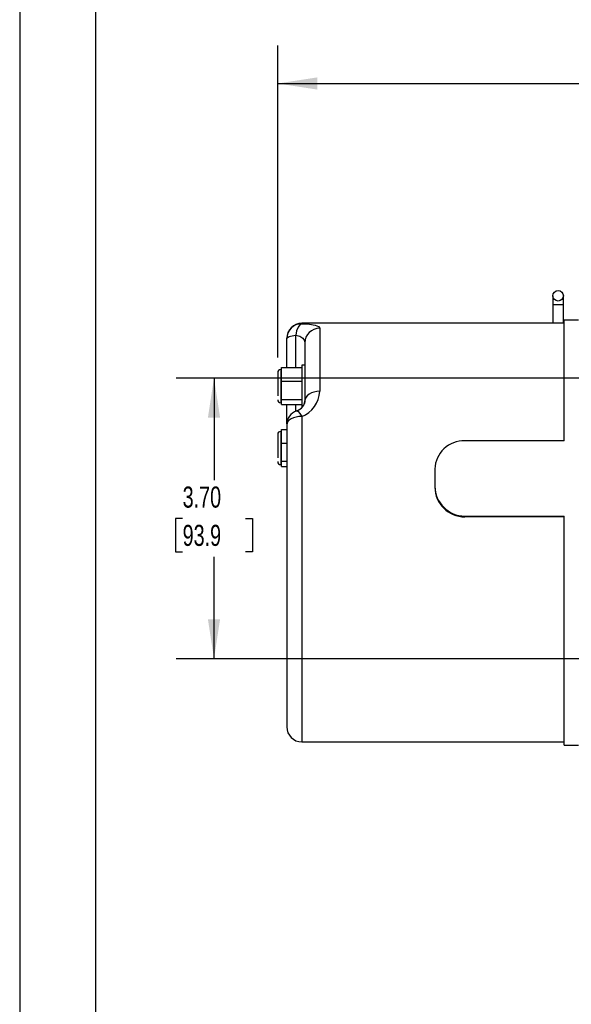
# Model space of a CAD drawing. Header units: inches. Extents: x 0 to 11, y 0 to 8.5.
# Tile 2 of 13: x 0 to 1.8, y 1.6 to 4.9. Entities that reach past the tile are written whole.
import ezdxf

# ---------------------------------------------------------------- set-up
doc = ezdxf.new("R2010")
doc.units = ezdxf.units.IN
doc.header["$MEASUREMENT"] = 0
doc.layers.add('DIMENSIONS', color=140, linetype='Continuous', lineweight=25)
doc.layers.add('TEXT', color=140, linetype='Continuous', lineweight=25)
doc.styles.add('SLDTEXTSTYLE0', font='TXT', dxfattribs={"width": 0.7})
doc.dimstyles.new('SLDDIMSTYLE1', dxfattribs={"dimtxt": 0.069444, "dimasz": 0.13, "dimexe": 0, "dimexo": 0.0625, "dimgap": 0.017361, "dimtad": 0, "dimtih": 1, "dimtoh": 1, "dimlfac": 4, "dimrnd": 1e-09, "dimzin": 4, "dimdsep": 46, "dimtxsty": 'SLDTEXTSTYLE0', "dimsah": 1, "dimcen": 0.09, "dimadec": 0, "dimazin": 1, "dimtfac": 1, "dimtofl": 0, "dimtmove": 0, "dimatfit": 3, "dimfxl": 0, "dimfrac": 2, "dimtolj": 1, "dimtzin": 12, "dimarcsym": 0})
doc.dimstyles.new('SLDDIMSTYLE3', dxfattribs={"dimtxt": 0.069444, "dimasz": 0.13, "dimexe": 0, "dimexo": 0.0625, "dimgap": 0.017361, "dimtad": 0, "dimtih": 1, "dimtoh": 1, "dimlfac": 4, "dimrnd": 1e-09, "dimzin": 12, "dimdsep": 46, "dimtxsty": 'SLDTEXTSTYLE0', "dimsah": 1, "dimcen": 0.09, "dimadec": 0, "dimazin": 3, "dimtfac": 1, "dimtofl": 0, "dimtmove": 0, "dimatfit": 3, "dimfxl": 0, "dimfrac": 2, "dimtolj": 1, "dimtzin": 12, "dimarcsym": 0})

# ---------------------------------------------------------------- blocks, each defined once
blk = doc.blocks.new('_D_4')
at = {"layer": 'DIMENSIONS'}
for p, q in [((2.3726, 3.6884), (0.5144, 3.6884)), ((0.6394, 3.6884), (0.6394, 3.3524)), ((0.5362, 3.2261), (0.5129, 3.2261)), ((0.5129, 3.2261), (0.5129, 3.1157)), ((0.7426, 3.2261), (0.7659, 3.2261)), ((0.7659, 3.2261), (0.7659, 3.1157)), ((0.5129, 3.1157), (0.5362, 3.1157)), ((0.7659, 3.1157), (0.7426, 3.1157)), ((0.6394, 2.7641), (0.6394, 3.1001)), ((2.4283, 2.7641), (0.5144, 2.7641))]:
    blk.add_line(p, q, dxfattribs=at)
for points in [[(0.6394, 3.6884), (0.6194, 3.5584), (0.6594, 3.5584)], [(0.6394, 2.7641), (0.6594, 2.8941), (0.6194, 2.8941)]]:
    blk.add_solid(points, dxfattribs=at)
at = {"layer": 'DIMENSIONS', "char_height": 0.06944, "attachment_point": 1, "style": 'SLDTEXTSTYLE0'}
for s, insert in [('3.70', (0.5362, 3.3312)), ('93.9', (0.5362, 3.2052))]:
    blk.add_mtext(s, dxfattribs=dict(at, insert=insert))
blk = doc.blocks.new('_D_5')
at = {"layer": 'DIMENSIONS'}
for p, q in [((0.8489, 3.7565), (0.8489, 4.7831)), ((4.5049, 3.3275), (4.5049, 4.7831)), ((0.8489, 4.6581), (2.4507, 4.6581)), ((2.5448, 4.658), (2.5215, 4.658)), ((2.5215, 4.658), (2.5215, 4.5475)), ((2.809, 4.658), (2.8323, 4.658)), ((2.8323, 4.658), (2.8323, 4.5475)), ((4.5049, 4.6581), (2.9031, 4.6581)), ((2.5215, 4.5475), (2.5448, 4.5475)), ((2.8323, 4.5475), (2.809, 4.5475))]:
    blk.add_line(p, q, dxfattribs=at)
for points in [[(0.8489, 4.6581), (0.9789, 4.6381), (0.9789, 4.6781)], [(4.5049, 4.6581), (4.3749, 4.6781), (4.3749, 4.6381)]]:
    blk.add_solid(points, dxfattribs=at)
at = {"layer": 'DIMENSIONS', "char_height": 0.06944, "attachment_point": 1, "style": 'SLDTEXTSTYLE0'}
for s, insert in [('14.62', (2.5448, 4.763)), ('371.5', (2.5448, 4.637))]:
    blk.add_mtext(s, dxfattribs=dict(at, insert=insert))

msp = doc.modelspace()

# ---------------------------------------------------------------- linework, layer by layer
at = {"color": 7, "linetype": 'Continuous'}
msp.add_line((0.0001, 8.50011), (0.0001, 0.00011), dxfattribs=at)
for p, q in [((1.75442, 3.95906), (1.75442, 3.92953)), ((1.78887, 3.92953), (1.78887, 3.95906)), ((1.75442, 3.92953), (1.75442, 3.86851)), ((1.78887, 3.92953), (1.75442, 3.92953)), ((1.78887, 3.86851), (1.78887, 3.92953)), ((1.79133, 3.86851), (0.92815, 3.86851)), ((0.92815, 3.86851), (0.92815, 3.86707)), ((1.83858, 3.87933), (1.79133, 3.87933)), ((1.79133, 3.48119), (1.79133, 3.87933)), ((0.90846, 3.7227), (0.90846, 3.82964)), ((0.9872, 3.85221), (0.9872, 3.64488)), ((0.87893, 3.7227), (0.87893, 3.81796)), ((0.93799, 3.80416), (0.93799, 3.61164)), ((0.93799, 3.73061), (0.92815, 3.73061)), ((0.92815, 3.73061), (0.92815, 3.59282)), ((0.84891, 3.70655), (0.84891, 3.63001)), ((0.86171, 3.71639), (0.85876, 3.71639)), ((0.85876, 3.71639), (0.85876, 3.60704)), ((0.86171, 3.70037), (0.86171, 3.7227)), ((0.86171, 3.7227), (0.92815, 3.7227)), ((0.86171, 3.67805), (0.86171, 3.70037)), ((0.86171, 3.67805), (0.92815, 3.67805)), ((0.86171, 3.64756), (0.86171, 3.67805)), ((0.86171, 3.61707), (0.86171, 3.64756)), ((0.85876, 3.60704), (0.86171, 3.60704)), ((0.92815, 3.61707), (0.86171, 3.61707)), ((0.86171, 3.6089), (0.86171, 3.61707)), ((0.86171, 3.60073), (0.86171, 3.6089)), ((0.86171, 3.60073), (0.92815, 3.60073)), ((0.87893, 3.53759), (0.87893, 3.60073)), ((0.90846, 3.58032), (0.90846, 3.60073)), ((0.93799, 3.61164), (0.93676, 3.60483)), ((0.92815, 3.59282), (0.93037, 3.59282)), ((0.87893, 3.53446), (0.87893, 2.53987)), ((0.92815, 3.56176), (0.92815, 2.49055)), ((0.84891, 3.50275), (0.84891, 3.42622)), ((0.86171, 3.51259), (0.85876, 3.51259)), ((0.85876, 3.51259), (0.85876, 3.40324)), ((0.86171, 3.49658), (0.86171, 3.5189)), ((0.86171, 3.5189), (0.87893, 3.5189)), ((0.86171, 3.47426), (0.86171, 3.49658)), ((0.86171, 3.47426), (0.87893, 3.47426)), ((0.86171, 3.44377), (0.86171, 3.47426)), ((1.79133, 3.48119), (1.46456, 3.48119)), ((0.86171, 3.41328), (0.86171, 3.44377)), ((0.87893, 3.41328), (0.86171, 3.41328)), ((0.86171, 3.40511), (0.86171, 3.41328)), ((0.86171, 3.39694), (0.86171, 3.40511)), ((0.85876, 3.40324), (0.86171, 3.40324)), ((0.86171, 3.39694), (0.87893, 3.39694)), ((1.36614, 3.38901), (1.36614, 3.33197)), ((1.36614, 3.33197), (1.36614, 3.32917)), ((1.46456, 3.23116), (1.46456, 3.23401)), ((1.46456, 3.23401), (1.79133, 3.23401)), ((1.79133, 3.23116), (1.46456, 3.23116)), ((1.79133, 2.47973), (1.79133, 3.23401)), ((0.92815, 2.49055), (1.79133, 2.49055)), ((1.79133, 2.47973), (1.83858, 2.47973))]:
    msp.add_line(p, q)
at = {"flags": 128}
for points in [[(0.92815, 3.86707), (0.92186, 3.86386), (0.91591, 3.85575), (0.91124, 3.84366), (0.90846, 3.82964)], [(0.92815, 3.86707), (0.95385, 3.86562), (0.97256, 3.86279), (0.98362, 3.85833), (0.9872, 3.85221)], [(0.87893, 3.81796), (0.87945, 3.8198), (0.88098, 3.8216), (0.88351, 3.82333), (0.88697, 3.82494), (0.89129, 3.82641), (0.89639, 3.8277), (0.90215, 3.82878), (0.90846, 3.82964)], [(0.90846, 3.82964), (0.92202, 3.82588), (0.9313, 3.8201), (0.93642, 3.81271), (0.93799, 3.80416)], [(0.9872, 3.64488), (0.9776, 3.64424), (0.96837, 3.64235), (0.95986, 3.63927), (0.9524, 3.63514), (0.94628, 3.6301), (0.94173, 3.62436), (0.93893, 3.61812), (0.93888, 3.61793)], [(0.91066, 3.58005), (0.91124, 3.58058), (0.91591, 3.57851), (0.92186, 3.5718), (0.92815, 3.56176)], [(0.92815, 3.56176), (0.91854, 3.56123), (0.90931, 3.55968), (0.9008, 3.55716), (0.89335, 3.55376), (0.88723, 3.54962), (0.88268, 3.5449), (0.87988, 3.53978), (0.87893, 3.53446)]]:
    msp.add_lwpolyline(points, dxfattribs=at)
msp.add_circle((1.77165, 3.95906), 0.01722)
for centre, radius, start, end in [((0.92815, 3.81929), 0.04921, 90, 180), ((0.92809, 3.81791), 0.04916, 89.94044, 179.94031), ((0.98663, 3.80357), 0.04864, 89.32253, 179.30612), ((0.85876, 3.70655), 0.00984, 90, 180), ((0.8952, 3.6477), 0.09204, 290.97296, 358.2391), ((0.85876, 3.61688), 0.00984, 180, 270), ((0.90075, 3.61721), 0.03806, 285.28792, 0.71649), ((0.92815, 3.53446), 0.04921, 110.94727, 180), ((0.85876, 3.50275), 0.00984, 90, 180), ((1.46067, 3.38671), 0.09456, 87.63954, 178.60687), ((0.85876, 3.41309), 0.00984, 180, 270), ((1.46478, 3.33265), 0.09865, 180.39698, 269.87247), ((1.46478, 3.3298), 0.09865, 180.3694, 269.87298), ((0.92815, 2.53977), 0.04921, 180, 270)]:
    msp.add_arc(centre, radius, start, end)
at = {"layer": 'TEXT'}
msp.add_line((0.25, 8.25), (0.25, 0.25), dxfattribs=at)

# ---------------------------------------------------------------- dimensions: what is measured, and where the dimension line sits
at = {"layer": 'DIMENSIONS'}
dim = msp.add_linear_dim(base=(4.50492, 4.6581), p1=(0.84891, 3.70655), p2=(4.50492, 3.27749), dimstyle='SLDDIMSTYLE3', dxfattribs=at)
dim.commit()
dim.dimension.update_dxf_attribs({"geometry": '_D_5', "text_midpoint": (2.67691, 4.6581), "dimtype": 160})
dim = msp.add_linear_dim(base=(0.63942, 3.68843), p1=(2.47832, 2.7641), p2=(2.47145, 3.68843), angle=90, dimstyle='SLDDIMSTYLE1', dxfattribs=at)
dim.commit()
dim.dimension.update_dxf_attribs({"geometry": '_D_4', "text_midpoint": (0.63942, 3.22626), "dimtype": 160})

doc.saveas('drawing.dxf')
